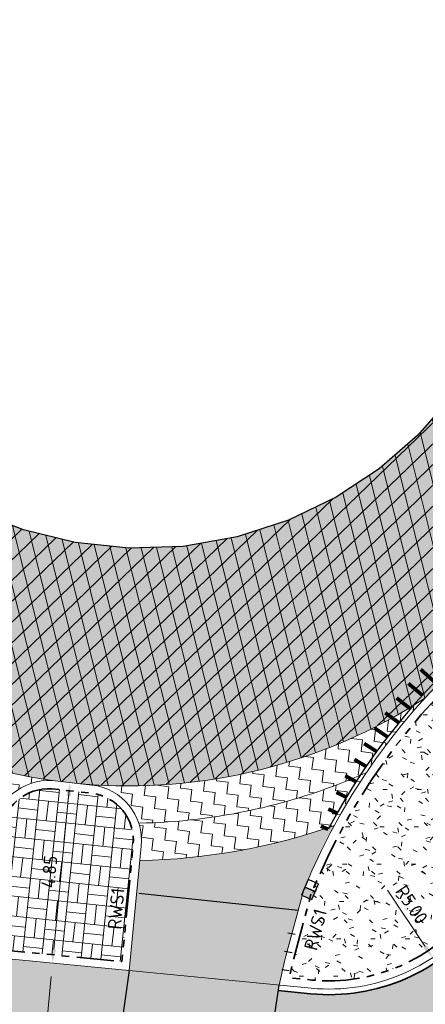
# Model space of a CAD drawing. Header units: metres. Extents: x 196651 to 397723, y 354703 to 710691.
# Tile 203 of 256: x 198049 to 198060, y 356099 to 356126. Entities that reach past the tile are written whole.
import ezdxf
from ezdxf.enums import TextEntityAlignment as Align

# ---------------------------------------------------------------- set-up
doc = ezdxf.new("R2010")
doc.units = ezdxf.units.M
doc.header["$MEASUREMENT"] = 0
doc.linetypes.add('VH-OPSLUITBAND_100X200', pattern=[16, 8, -2, 4, -2])
doc.linetypes.add('VH-RWSBAND_110X220', pattern=[24, 10, -2, 2, -2, 2, -2, 2, -2])
doc.layers.add('$0$X-XX-AL-HULPLIJNEN', color=4, linetype='Continuous', lineweight=25, plot=False)
doc.layers.add('X-XX-AL-HULPLIJNEN', color=4, linetype='Continuous', lineweight=25, plot=False)
for name, color, linetype, lineweight in [('N-WE-GR-GRAS_BERM-A', 86, 'Continuous', 5), ('N-WE-VH-GOOT_TEGEL-G', 170, 'Continuous', 35), ('N-WE-VH-KANTOPSLUITING_TEKST-T', 7, 'VH-OPSLUITBAND_100X200', 35), ('N-WE-VH-KANTOPSLUITING_TROTTOIRBAND_RWS_110 220-G', 6, 'VH-RWSBAND_110X220', 35), ('N-WE-VH-KANTVERHARDING-G', 1, 'Continuous', 5), ('N-WE-VH-VERHARDING_ASFALT_DEKLAAG-A', 251, 'Continuous', 5), ('N-WE-VH-VERHARDING_ASFALT_DEKLAAG-G_ZWART', 252, 'Continuous', 5), ('N-WE-VH-VERHARDING_ASFALT_TRAPSGEWIJSFREZEN-1_TRAP-A', 5, 'Continuous', 5), ('N-WE-VH_BETON_PRINTBETON-A', 252, 'Continuous', 5), ('X-XX-AL-AANPIJLING-M', 7, 'Continuous', 18)]:
    doc.layers.add(name, color=color, linetype=linetype, lineweight=lineweight)
doc.layers.add('N-WE-RI-HWA_KOLK_RWS-S', color=150, linetype='Continuous')
doc.layers.add('N-WE-VW-MARKERING_RUMBLE_STRIP-G', color=7, linetype='Continuous')
doc.layers.add('N-WE-VH-VERHARDING_ASFALT_COATING_ROOD-G', color=7, linetype='Continuous', lineweight=5, true_color=0xffa8a8)
doc.layers.add('N-WE-VH-VERHARDING_ASFALT_DEKLAAG-G_ROOD', color=7, linetype='Continuous', lineweight=5, true_color=0xbf4040)
doc.styles.add('NLCS-ISO', font='NLCS-ISO.ttf')
doc.styles.add('NLCS-ISO-M200-T18', font='NLCS-ISO.ttf')
doc.dimstyles.new('NLCS-M200-T18-PIJL', dxfattribs={"dimscale": 0.2, "dimtxt": 1.8, "dimasz": 1.8, "dimexe": 2, "dimexo": 2, "dimgap": 0.7, "dimtad": 1, "dimzin": 0, "dimdsep": 46, "dimtxsty": 'NLCS-ISO-M200-T18', "dimcen": 0, "dimdle": 2, "dimse1": 1, "dimse2": 1, "dimclrd": 256, "dimclre": 256, "dimclrt": 256, "dimadec": 1, "dimazin": 0, "dimtfac": 1, "dimtofl": 0, "dimtmove": 1, "dimatfit": 0, "dimfxl": 2, "dimfxlon": 1, "dimtfillclr": 254, "dimtolj": 1, "dimtzin": 0, "dimlwd": 18, "dimlwe": 18, "dimarcsym": 0})

# ---------------------------------------------------------------- blocks, each defined once
blk = doc.blocks.new('*D1787')
at = {"layer": 'Defpoints', "color": 0, "ltscale": 0.2, "transparency": 16777216}
for p in [(198057.682, 356104.658), (198060.455, 356100.498)]:
    blk.add_point(p, dxfattribs=at)
at = {"layer": 'X-XX-AL-AANPIJLING-M', "linetype": 'Continuous', "lineweight": 18, "ltscale": 0.2, "transparency": 16777216}
blk.add_line((198059.25, 356102.306), (198060.255, 356100.797), dxfattribs=at)
at = {"layer": 'X-XX-AL-AANPIJLING-M', "ltscale": 0.2, "transparency": 16777216}
blk.add_solid([(198060.305, 356100.83), (198060.205, 356100.764), (198060.455, 356100.498)], dxfattribs=at)
at = {"layer": 'X-XX-AL-AANPIJLING-M', "ltscale": 0.2, "transparency": 16777216, "insert": (198059.893, 356101.917), "char_height": 0.36, "attachment_point": 5, "rotation": 303.6832, "style": 'NLCS-ISO-M200-T18'}
blk.add_mtext('\\A1;R5.00', dxfattribs=at)
blk = doc.blocks.new('*D341')
at = {"layer": 'Defpoints', "color": 0, "ltscale": 0.2, "transparency": 16777216}
for p in [(198050.742, 356105.182), (198050.742, 356105.182), (198050.274, 356100.354)]:
    blk.add_point(p, dxfattribs=at)
at = {"layer": 'X-XX-AL-AANPIJLING-M', "linetype": 'Continuous', "lineweight": 18, "ltscale": 0.2, "transparency": 16777216}
blk.add_line((198050.308, 356100.713), (198050.707, 356104.824), dxfattribs=at)
at = {"layer": 'X-XX-AL-AANPIJLING-M', "ltscale": 0.2, "transparency": 16777216}
for points in [[(198050.647, 356104.829), (198050.767, 356104.818), (198050.742, 356105.182)], [(198050.249, 356100.719), (198050.368, 356100.707), (198050.274, 356100.354)]]:
    blk.add_solid(points, dxfattribs=at)
at = {"layer": 'X-XX-AL-AANPIJLING-M', "ltscale": 0.2, "transparency": 16777216, "insert": (198050.189, 356102.799), "char_height": 0.36, "attachment_point": 5, "rotation": 84.4634, "style": 'NLCS-ISO-M200-T18'}
blk.add_mtext('\\A1;4.85', dxfattribs=at)
blk = doc.blocks.new('TEKST TB')
at = {"style": 'NLCS-ISO'}
blk.add_attdef('TEKST_TROTTOIRBANDEN', text='', height=0.36, rotation=0.3407, dxfattribs=at).set_placement((0, 0), align=Align.BOTTOM_CENTER)
blk = doc.blocks.new('N-SRI-HWA-KOLK_RWS-SO')
at = {"ltscale": 0.1}
blk.add_hatch(color=256, dxfattribs=at).paths.add_polyline_path([(0, -0.75), (1.125, -0.75), (1.125, 0.75), (0, 0.75)])
blk.add_line((0, -0.75), (0, 0.75), dxfattribs=at)
at = {"flags": 128}
blk.add_lwpolyline([(-1.125, -0.75), (1.125, -0.75), (1.125, 0.75), (-1.125, 0.75)], close=True, dxfattribs=at)
at = {"ltscale": 0.1, "flags": 128}
blk.add_lwpolyline([(0, -0.75), (1.125, -0.75), (1.125, 0.75), (0, 0.75)], close=True, dxfattribs=at)
blk = doc.blocks.new('*D285')
at = {"layer": 'Defpoints', "color": 0, "ltscale": 0.2, "transparency": 16777216}
for p in [(198050.196, 356100.362), (198050.274, 356100.354), (198049.858, 356096.878)]:
    blk.add_point(p, dxfattribs=at)
at = {"layer": 'X-XX-AL-AANPIJLING-M', "linetype": 'Continuous', "lineweight": 18, "ltscale": 0.2, "transparency": 16777216}
blk.add_line((198049.971, 356097.229), (198050.239, 356099.996), dxfattribs=at)
at = {"layer": 'X-XX-AL-AANPIJLING-M', "ltscale": 0.2, "transparency": 16777216}
for points in [[(198050.179, 356100.002), (198050.299, 356099.99), (198050.274, 356100.354)], [(198049.911, 356097.235), (198050.03, 356097.223), (198049.936, 356096.871)]]:
    blk.add_solid(points, dxfattribs=at)
at = {"layer": 'X-XX-AL-AANPIJLING-M', "ltscale": 0.2, "transparency": 16777216, "insert": (198049.786, 356098.643), "char_height": 0.36, "attachment_point": 5, "rotation": 84.4633, "style": 'NLCS-ISO-M200-T18'}
blk.add_mtext('\\A1;3.50', dxfattribs=at)

msp = doc.modelspace()

# ---------------------------------------------------------------- hatches: boundary and pattern name
at = {"layer": 'N-WE-GR-GRAS_BERM-A'}
h = msp.add_hatch(dxfattribs=at)
h.set_pattern_fill('AGR-GRAS_01', color=256, scale=0.04, pattern_type=2)
h.set_pattern_definition([(0, (0, 0), (1, 1), [0.12, -0.8]), (45, (0.4, 0.2), (-0.113137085, 1.8667619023), [0.12, -0.8]), (30, (0.08, 0.12), (0.2274613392, 1.2860254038), [0.12, -0.8]), (15, (0.32, 0.48), (0.3856270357, 0.724494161), [0.12, -0.8]), (135, (0.16, 2), (-0.02828427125, -0.6505382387), [0.12, -0.8]), (150, (1.2, 0.4), (0.2156921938, -0.5864101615), [0.12, -0.8]), (165, (0.24, 0.04), (0.1434520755, -0.7010146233), [0.12, -0.8]), (85, (0.4, 0.4), (-0.8726773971, 1.0400164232), [0.12, -0.8]), (100, (0, 0), (-1.1121176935, 0.7787131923), [0.12, -0.8])])
edge = h.paths.add_edge_path()
edge.add_arc((198068.611, 356111.505), 4.78, 281.6676, 354.1331)
edge.add_line((198073.366, 356111.016), (198073.551, 356112.816))
edge.add_line((198073.551, 356112.816), (198071.921, 356112.826))
edge.add_line((198071.921, 356112.826), (198071.701, 356112.817))
edge.add_line((198071.701, 356112.817), (198070.805, 356112.782))
edge.add_arc((198073.174, 356095.693), 17.252, 97.8922, 157.7848)
edge.add_line((198057.203, 356102.216), (198056.738, 356100.479))
edge.add_line((198056.738, 356100.479), (198056.701, 356100.34))
edge.add_line((198056.701, 356100.34), (198056.614, 356099.96))
edge.add_line((198056.614, 356099.96), (198057.219, 356099.901))
edge.add_arc((198057.682, 356104.658), 4.78, 264.4456, 322.4639)
edge.add_arc((198072.352, 356093.387), 13.72, 101.6676, 142.4639, ccw=False)
at = {"layer": 'N-WE-VH-VERHARDING_ASFALT_COATING_ROOD-G'}
msp.add_hatch(color=256, dxfattribs=at).paths.add_polyline_path([(198056.344, 356099.765), (198052.33, 356100.155), (198043.765, 356100.985), (198043.471, 356097.648), (198043.476, 356097.648), (198043.624, 356097.633), (198043.608, 356097.484), (198047.784, 356097.079), (198051.987, 356096.672), (198055.679, 356096.314), (198055.696, 356096.463), (198055.851, 356096.448)])
at = {"layer": 'N-WE-VH-VERHARDING_ASFALT_DEKLAAG-A', "lineweight": 9}
h = msp.add_hatch(dxfattribs=at)
h.set_pattern_fill('AVH-ASFALT', color=256, scale=0.4, angle=164, pattern_type=2)
h.set_pattern_definition([(224, (0, 0), (0.2778633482, -0.28773592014), []), (284, (0, 0), (0.3881182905, 0.09676875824), [])])
h.paths.add_polyline_path([(198042.195, 356121.505), (198042.213, 356122.748), (198042.377, 356124.006), (198042.691, 356125.254), (198043.154, 356126.464), (198043.757, 356127.611), (198044.486, 356128.671), (198045.322, 356129.626), (198046.244, 356130.46), (198047.263, 356131.179), (198048.396, 356131.776), (198049.62, 356132.226), (198050.904, 356132.51), (198052.215, 356132.619), (198053.517, 356132.551), (198054.776, 356132.316), (198055.962, 356131.93), (198057.197, 356131.35), (198058.38, 356130.606), (198059.478, 356129.706), (198060.461, 356128.667), (198061.305, 356127.512), (198061.99, 356126.269), (198062.508, 356124.971), (198062.854, 356123.651), (198063.03, 356122.293), (198063.018, 356120.882), (198062.804, 356119.459), (198062.386, 356118.066), (198061.773, 356116.748), (198060.988, 356115.542), (198060.06, 356114.48), (198059.026, 356113.581), (198057.873, 356112.821), (198056.594, 356112.205), (198055.217, 356111.761), (198053.778, 356111.508), (198052.317, 356111.458), (198050.878, 356111.608), (198049.499, 356111.947), (198048.214, 356112.452), (198047.006, 356113.121), (198045.867, 356113.968), (198044.834, 356114.982), (198043.942, 356116.139), (198043.22, 356117.409), (198042.685, 356118.754), (198042.345, 356120.132)], flags=16)
edge = h.paths.add_edge_path()
edge.add_arc((198055.477, 356121.719), 14.113, 355.5884, 393.7722)
edge.add_line((198067.208, 356129.564), (198066.179, 356130.554))
edge.add_line((198066.179, 356130.554), (198065.229, 356131.621))
edge.add_line((198065.229, 356131.621), (198064.37, 356132.763))
edge.add_line((198064.37, 356132.763), (198063.613, 356133.974))
edge.add_arc((198053.824, 356126.357), 12.403, 37.8858, 85.5775)
edge.add_line((198054.78, 356138.724), (198053.776, 356138.776))
edge.add_line((198053.776, 356138.776), (198053.677, 356138.781))
edge.add_arc((198052.366, 356125.937), 12.91, 84.1723, 124.6806)
edge.add_line((198045.02, 356136.554), (198044.032, 356135.519))
edge.add_line((198044.032, 356135.519), (198042.957, 356134.575))
edge.add_line((198042.957, 356134.575), (198041.803, 356133.729))
edge.add_line((198041.803, 356133.729), (198040.58, 356132.986))
edge.add_arc((198053.256, 356120.55), 17.758, 135.5478, 167.9899)
edge.add_line((198035.887, 356124.245), (198035.751, 356123.323))
edge.add_arc((198059.696, 356125.031), 24.006, 184.0794, 206.5771)
edge.add_arc((198026.069, 356101.444), 17.688, 27.5601, 46.5773, ccw=False)
edge.add_arc((198052.315, 356119.682), 14.585, 223.5779, 261.9631)
edge.add_line((198050.276, 356105.24), (198051.064, 356105.151))
edge.add_arc((198052.315, 356119.682), 14.585, 265.0803, 302.8951)
edge.add_arc((198073.174, 356095.693), 17.472, 119.2324, 137.7735, ccw=False)
edge.add_arc((198058.584, 356119.945), 10.853, 303.9315, 358.1587)
edge.add_line((198069.431, 356119.596), (198069.548, 356120.633))
at = {"layer": 'N-WE-VH-VERHARDING_ASFALT_DEKLAAG-G_ROOD'}
h = msp.add_hatch(color=256, dxfattribs=at)
edge = h.paths.add_edge_path()
edge.add_line((198059.986, 356094.76), (198057.762, 356084.368))
edge.add_line((198057.762, 356084.368), (198059.941, 356083.903))
edge.add_line((198059.941, 356083.903), (198062.427, 356095.512))
edge.add_arc((198072.352, 356093.387), 10.15, 83.2818, 167.9127, ccw=False)
edge.add_line((198073.539, 356103.467), (198074.979, 356103.305))
edge.add_line((198074.979, 356103.305), (198114.497, 356098.851))
edge.add_line((198114.497, 356098.851), (198132.227, 356096.853))
edge.add_line((198132.227, 356096.853), (198162.16, 356093.481))
edge.add_arc((198159.177, 356066.999), 26.65, 71.1336, 83.5726, ccw=False)
edge.add_line((198167.794, 356092.217), (198175.544, 356089.569))
edge.add_line((198175.544, 356089.569), (198177.704, 356088.88))
edge.add_arc((198187.832, 356120.655), 33.35, 252.3209, 259.1584)
edge.add_line((198181.559, 356087.9), (198189.876, 356086.769))
edge.add_line((198189.876, 356086.769), (198190.256, 356089.57))
edge.add_line((198190.256, 356089.57), (198182.166, 356091.042))
edge.add_arc((198187.832, 356120.655), 30.15, 252.3209, 259.1667, ccw=False)
edge.add_line((198178.676, 356091.929), (198176.547, 356092.608))
edge.add_line((198176.547, 356092.608), (198168.829, 356095.245))
edge.add_arc((198159.177, 356066.999), 29.85, 71.1336, 83.5726)
edge.add_line((198162.518, 356096.661), (198132.585, 356100.033))
edge.add_line((198132.585, 356100.033), (198114.855, 356102.031))
edge.add_line((198114.855, 356102.031), (198078.581, 356106.119))
edge.add_arc((198078.934, 356109.249), 3.15, 174.1331, 263.5694, ccw=False)
edge.add_line((198075.801, 356109.571), (198076.13, 356112.78))
edge.add_line((198076.13, 356112.78), (198073.942, 356113.005))
edge.add_line((198073.942, 356113.005), (198073.734, 356110.978))
edge.add_arc((198068.611, 356111.505), 5.15, 281.6676, 354.1331, ccw=False)
edge.add_arc((198072.352, 356093.387), 13.35, 101.6676, 142.457)
edge.add_arc((198057.682, 356104.658), 5.15, 264.4456, 322.4817, ccw=False)
edge.add_line((198057.184, 356099.532), (198056.322, 356099.616))
edge.add_line((198056.322, 356099.616), (198055.851, 356096.448))
edge.add_line((198055.851, 356096.448), (198058.973, 356096.145))
edge.add_arc((198058.862, 356095.001), 1.15, -12.0819, 84.4635, ccw=False)
edge = h.paths.add_edge_path()
edge.add_line((198038.885, 356086.561), (198038.792, 356096.89))
edge.add_arc((198039.942, 356096.9), 1.15, 83.3793, 180.514, ccw=False)
edge.add_line((198040.074, 356098.042), (198043.471, 356097.648))
edge.add_line((198043.471, 356097.648), (198043.752, 356100.836))
edge.add_line((198043.752, 356100.836), (198042.646, 356100.944))
edge.add_arc((198043.214, 356106.062), 5.15, 209.2333, 263.6732, ccw=False)
edge.add_line((198038.72, 356103.547), (198036.591, 356107.351))
edge.add_arc((198020.578, 356098.39), 18.35, 29.2333, 51.39)
edge.add_arc((198035.242, 356116.753), 5.15, 218.6809, 231.39, ccw=False)
edge.add_line((198031.222, 356113.534), (198030.585, 356113.95))
edge.add_arc((198020.498, 356098.234), 18.674, 57.3076, 75.8206)
edge.add_arc((198024.935, 356119.486), 3.15, 261.885, 272.5105, ccw=False)
edge.add_line((198024.49, 356116.367), (198023.679, 356116.483))
edge.add_line((198023.679, 356116.483), (198023.409, 356113.273))
edge.add_arc((198020.578, 356098.39), 15.15, 63.1926, 79.2288, ccw=False)
edge.add_line((198027.41, 356111.912), (198028.297, 356111.426))
edge.add_arc((198020.578, 356098.39), 15.15, 29.2333, 59.37, ccw=False)
edge.add_line((198033.798, 356105.788), (198035.717, 356102.36))
edge.add_arc((198038.471, 356103.832), 3.123, 208.1347, 211.9928)
edge.add_arc((198031.404, 356099.532), 5.15, 0.4854, 30.9123, ccw=False)
edge.add_line((198036.554, 356099.576), (198036.664, 356086.542))
edge.add_line((198036.664, 356086.542), (198038.885, 356086.561))
at = {"layer": 'N-WE-VH-VERHARDING_ASFALT_DEKLAAG-G_ZWART'}
h = msp.add_hatch(color=256, dxfattribs=at)
h.paths.add_polyline_path([(198042.195, 356121.505), (198042.213, 356122.748), (198042.377, 356124.006), (198042.691, 356125.254), (198043.154, 356126.464), (198043.757, 356127.611), (198044.486, 356128.671), (198045.322, 356129.626), (198046.244, 356130.46), (198047.263, 356131.179), (198048.396, 356131.776), (198049.62, 356132.226), (198050.904, 356132.51), (198052.215, 356132.619), (198053.517, 356132.551), (198054.776, 356132.316), (198055.962, 356131.93), (198057.197, 356131.35), (198058.38, 356130.606), (198059.478, 356129.706), (198060.461, 356128.667), (198061.305, 356127.512), (198061.99, 356126.269), (198062.508, 356124.971), (198062.854, 356123.651), (198063.03, 356122.293), (198063.018, 356120.882), (198062.804, 356119.459), (198062.386, 356118.066), (198061.773, 356116.748), (198060.988, 356115.542), (198060.06, 356114.48), (198059.026, 356113.581), (198057.873, 356112.821), (198056.594, 356112.205), (198055.217, 356111.761), (198053.778, 356111.508), (198052.317, 356111.458), (198050.878, 356111.608), (198049.499, 356111.947), (198048.214, 356112.452), (198047.006, 356113.121), (198045.867, 356113.968), (198044.834, 356114.982), (198043.942, 356116.139), (198043.22, 356117.409), (198042.685, 356118.754), (198042.345, 356120.132)], flags=16)
edge = h.paths.add_edge_path()
edge.add_arc((198055.477, 356121.719), 14.113, 355.5884, 393.7722)
edge.add_line((198067.208, 356129.564), (198066.179, 356130.554))
edge.add_line((198066.179, 356130.554), (198065.229, 356131.621))
edge.add_line((198065.229, 356131.621), (198064.37, 356132.763))
edge.add_line((198064.37, 356132.763), (198063.613, 356133.974))
edge.add_arc((198053.824, 356126.357), 12.403, 37.8858, 85.5775)
edge.add_line((198054.78, 356138.724), (198053.776, 356138.776))
edge.add_line((198053.776, 356138.776), (198053.677, 356138.781))
edge.add_arc((198052.366, 356125.937), 12.91, 84.1723, 124.6806)
edge.add_line((198045.02, 356136.554), (198044.032, 356135.519))
edge.add_line((198044.032, 356135.519), (198042.957, 356134.575))
edge.add_line((198042.957, 356134.575), (198041.803, 356133.729))
edge.add_line((198041.803, 356133.729), (198040.58, 356132.986))
edge.add_arc((198053.256, 356120.55), 17.758, 135.5478, 167.9899)
edge.add_line((198035.887, 356124.245), (198035.751, 356123.323))
edge.add_arc((198059.696, 356125.031), 24.006, 184.0794, 206.5771)
edge.add_arc((198026.069, 356101.444), 17.688, 27.5601, 46.5773, ccw=False)
edge.add_arc((198052.315, 356119.682), 14.585, 223.5779, 261.9631)
edge.add_line((198050.276, 356105.24), (198051.064, 356105.151))
edge.add_arc((198052.315, 356119.682), 14.585, 265.0803, 302.8951)
edge.add_arc((198073.174, 356095.693), 17.472, 119.2324, 137.7735, ccw=False)
edge.add_arc((198058.584, 356119.945), 10.853, 303.9315, 358.1587)
edge.add_line((198069.431, 356119.596), (198069.548, 356120.633))
h = msp.add_hatch(color=256, dxfattribs=at)
edge = h.paths.add_edge_path()
edge.add_arc((198052.315, 356119.683), 16.586, 287.3467, 289.4006)
edge.add_arc((198073.174, 356095.693), 17.472, 151.4679, 157.8305)
edge.add_line((198056.994, 356102.286), (198056.635, 356102.494))
edge.add_line((198056.635, 356102.494), (198057.26, 356103.851))
h = msp.add_hatch(color=256, dxfattribs=at)
edge = h.paths.add_edge_path()
edge.add_arc((198052.315, 356119.682), 16.585, 271.0384, 287.3466)
edge.add_line((198057.26, 356103.851), (198056.635, 356102.494))
edge.add_line((198056.635, 356102.494), (198056.863, 356102.362))
edge.add_line((198056.863, 356102.362), (198056.994, 356102.286))
edge.add_line((198056.994, 356102.286), (198056.525, 356100.536))
edge.add_line((198056.525, 356100.536), (198056.488, 356100.396))
edge.add_line((198056.488, 356100.396), (198056.345, 356099.766))
edge.add_line((198056.345, 356099.766), (198052.33, 356100.155))
edge.add_line((198052.33, 356100.155), (198052.616, 356103.1))
at = {"layer": 'N-WE-VH-VERHARDING_ASFALT_TRAPSGEWIJSFREZEN-1_TRAP-A', "lineweight": 9}
h = msp.add_hatch(dxfattribs=at)
h.set_pattern_fill('AVH-ASFALT_FREESVAK', color=256, scale=0.2, angle=83, pattern_type=2)
h.set_pattern_definition([(83, (198041.74912, 356104.48445), (-0.2720865, 0.348255), [0.3125, -0.3125]), (173, (198041.7872, 356104.79462), (-0.348255, -0.272087), [0.3125, -0.3125])])
h.paths.add_polyline_path([(198041.749, 356109.628, -0.034448), (198042.724, 356107.397, 0.110287), (198048.861, 356104.484, -0.281043), (198050.276, 356105.24, -0.169071)])
h = msp.add_hatch(dxfattribs=at)
h.set_pattern_fill('AVH-ASFALT_FREESVAK', color=256, scale=0.2, angle=83, pattern_type=2)
h.set_pattern_definition([(83, (198051.06436, 356104.09912), (-0.272087, 0.348255), [0.3125, -0.3125]), (173, (198051.10245, 356104.4093), (-0.348255, -0.272087), [0.3125, -0.3125])])
h.paths.add_polyline_path([(198058.686, 356105.458, -0.035992), (198060.236, 356107.435, -0.166512), (198051.064, 356105.151), (198051.329, 356105.12, -0.29288), (198052.585, 356104.099, 0.101299)])
h = msp.add_hatch(dxfattribs=at)
h.set_pattern_fill('AVH-ASFALT_FREESVAK', color=256, scale=0.2, angle=83, pattern_type=2)
h.set_pattern_definition([(83, (198052.58488, 356103.0995), (-0.272087, 0.348255), [0.3125, -0.3125]), (173, (198052.62296, 356103.40968), (-0.348255, -0.272087), [0.3125, -0.3125])])
h.paths.add_polyline_path([(198057.824, 356104.039, -0.023781), (198058.686, 356105.458, -0.101299), (198052.585, 356104.099, -0.104051), (198052.653, 356103.485), (198052.616, 356103.1, 0.080293)])
at = {"layer": 'N-WE-VH_BETON_PRINTBETON-A'}
h = msp.add_hatch(dxfattribs=at)
h.set_pattern_fill('AVH-BSS_KEIFORMAAT_BLOK', color=256, scale=2.5, angle=174, pattern_type=2)
h.set_pattern_definition([(174, (192530.86267, 422217.27925), (-0.0548774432, -0.522123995), []), (174, (192530.83523, 422217.0182), (-0.5770014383, -0.467246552), [0.525, -0.525]), (264, (192530.86267, 422217.27925), (0.522123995, -0.0548774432), []), (264, (192531.12373, 422217.2518), (0.467246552, -0.5770014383), [0.525, -0.525])])
edge = h.paths.add_edge_path()
edge.add_line((198048.534, 356100.744), (198052.133, 356100.395))
edge.add_line((198052.133, 356100.395), (198052.434, 356103.507))
edge.add_arc((198051.16, 356103.63), 1.28, 354.4633, 443.5217)
edge.add_line((198051.305, 356104.902), (198050.257, 356105.021))
edge.add_arc((198050.187, 356103.703), 1.32, 86.9563, 173.2979)
edge.add_line((198048.877, 356103.857), (198048.812, 356103.29))
edge.add_line((198048.812, 356103.29), (198048.534, 356100.744))

# ---------------------------------------------------------------- linework, layer by layer
at = {"layer": '$0$X-XX-AL-HULPLIJNEN', "flags": 128}
msp.add_lwpolyline([(198052.33, 356100.155), (198051.837, 356096.686)], dxfattribs=at)
at = {"layer": 'N-WE-VH-GOOT_TEGEL-G', "flags": 128}
msp.add_lwpolyline([(198056.322, 356099.616), (198057.184, 356099.532, 0.258703), (198061.766, 356101.521, -0.179912), (198069.652, 356106.461, 0.327167), (198073.734, 356110.978), (198073.942, 356113.005)], format="xyb", dxfattribs=at)
at = {"layer": 'N-WE-VH-KANTOPSLUITING_TROTTOIRBAND_RWS_110 220-G', "ltscale": 0.1, "flags": 128}
for points in [[(198073.551, 356112.816), (198071.921, 356112.826), (198071.701, 356112.817), (198070.805, 356112.782, 0.267447), (198057.203, 356102.216), (198056.738, 356100.479), (198056.701, 356100.34), (198056.614, 356099.96), (198057.219, 356099.901, 0.258703), (198061.472, 356101.746, -0.179912), (198069.577, 356106.823, 0.327167), (198073.366, 356111.016)], [(198048.534, 356100.744), (198052.133, 356100.395), (198052.434, 356103.507, 0.409408), (198051.305, 356104.902), (198050.257, 356105.021, 0.395633), (198048.877, 356103.857), (198048.812, 356103.29)]]:
    msp.add_lwpolyline(points, format="xyb", close=True, dxfattribs=at)
at = {"layer": 'N-WE-VH-KANTVERHARDING-G', "flags": 128}
for points in [[(198052.33, 356100.155), (198057.198, 356099.682, 0.258703), (198061.647, 356101.612, -0.179912), (198069.622, 356106.608, 0.327167), (198073.584, 356110.994), (198075.128, 356126.012, 0.201637), (198073.999, 356129.72), (198063.978, 356141.775, 0.201936), (198061.223, 356143.205), (198048.811, 356144.204, 0.178601), (198046.144, 356143.457), (198038.241, 356137.735, -0.067266), (198034.701, 356135.836, 0.289967), (198031.47, 356131.572), (198031.429, 356131.089)], [(198052.33, 356100.155), (198042.731, 356101.086, -0.245762), (198038.851, 356103.62), (198036.722, 356107.425, 0.096979), (198032.122, 356112.846, -0.250228), (198030.26, 356117.172), (198031.429, 356131.089, -0.000095), (198031.429, 356131.089, 0.000095)], [(198073.793, 356113.02), (198073.575, 356113.036), (198071.917, 356113.046), (198071.692, 356113.037), (198070.786, 356113.001, 0.267827), (198056.994, 356102.286), (198056.525, 356100.536), (198056.487, 356100.393), (198056.344, 356099.765)], [(198050.276, 356105.24, -0.169071), (198041.749, 356109.628)], [(198060.236, 356107.435, -0.166512), (198051.064, 356105.151, -0.132695)], [(198052.33, 356100.155), (198052.653, 356103.485, 0.409408), (198051.329, 356105.12), (198050.276, 356105.24, 0.397003), (198048.658, 356103.882), (198048.594, 356103.315), (198048.291, 356100.547)], [(198058.686, 356105.458, -0.101299), (198052.585, 356104.099)], [(198057.824, 356104.039, -0.080293), (198052.616, 356103.1)]]:
    msp.add_lwpolyline(points, format="xyb", dxfattribs=at)
msp.add_lwpolyline([(198056.345, 356099.766), (198055.829, 356096.3)], dxfattribs=at)
at = {"layer": 'N-WE-VW-MARKERING_RUMBLE_STRIP-G', "const_width": 0.1, "flags": 128}
for points in [[(198060.511, 356107.875), (198060.135, 356108.215)], [(198060.18, 356107.522), (198059.805, 356107.839)], [(198059.859, 356107.16), (198059.489, 356107.452)], [(198059.548, 356106.788), (198059.186, 356107.054)], [(198059.246, 356106.407), (198058.896, 356106.647)], [(198058.955, 356106.017), (198058.62, 356106.23)], [(198058.674, 356105.618), (198058.359, 356105.804)], [(198058.403, 356105.21), (198058.112, 356105.369)], [(198058.143, 356104.794), (198057.879, 356104.926)], [(198057.894, 356104.369), (198057.662, 356104.476)], [(198057.656, 356103.936), (198057.46, 356104.019)]]:
    msp.add_lwpolyline(points, dxfattribs=at)
at = {"layer": 'X-XX-AL-HULPLIJNEN', "flags": 128}
for points in [[(198060.988, 356115.542), (198060.06, 356114.48), (198059.026, 356113.581), (198057.873, 356112.821), (198056.594, 356112.205), (198055.217, 356111.761), (198053.778, 356111.508), (198052.317, 356111.458), (198050.878, 356111.608), (198049.499, 356111.947), (198048.214, 356112.452), (198047.006, 356113.121), (198045.867, 356113.968), (198044.834, 356114.982), (198043.942, 356116.139), (198043.22, 356117.409), (198042.685, 356118.754), (198042.345, 356120.132), (198042.195, 356121.505)], [(198052.583, 356102.224), (198056.856, 356101.77)], [(198056.777, 356101.117), (198056.581, 356101.156)], [(198056.689, 356100.631), (198056.491, 356100.664)], [(198056.617, 356100.143), (198056.418, 356100.169)], [(198055.828, 356096.297), (198056.345, 356099.766)]]:
    msp.add_lwpolyline(points, dxfattribs=at)
msp.add_lwpolyline([(198068.786, 356112.708, 0.210549), (198057.656, 356103.936)], format="xyb", dxfattribs=at)

# ---------------------------------------------------------------- block references
at = {"layer": 'N-WE-RI-HWA_KOLK_RWS-S', "xscale": 0.2000000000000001, "yscale": 0.2000000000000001, "zscale": 0.2000000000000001, "rotation": 247.4868596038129}
msp.add_blockref('N-SRI-HWA-KOLK_RWS-SO', (198057.172, 356102.325), dxfattribs=at)
at = {"layer": 'N-WE-VH-KANTOPSLUITING_TEKST-T'}
for p, rotation in [((198052.267, 356101.783), 84.46331058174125), ((198057.598, 356101.177), 75.00823688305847)]:
    msp.add_blockref('TEKST TB', p, dxfattribs=dict(at, rotation=rotation)).add_auto_attribs({'TEKST_TROTTOIRBANDEN': 'RWS1'})

# ---------------------------------------------------------------- dimensions: what is measured, and where the dimension line sits
at = {"layer": 'X-XX-AL-AANPIJLING-M', "ltscale": 0.2}
for p1, p2, distance, picture, middle in [((198050.274, 356100.354), (198050.742, 356105.182), 0, '*D341', (198050.189, 356102.799)), ((198049.858, 356096.878), (198050.196, 356100.362), -0.078, '*D285', (198049.786, 356098.643))]:
    dim = msp.add_aligned_dim(p1=p1, p2=p2, distance=distance, dimstyle='NLCS-M200-T18-PIJL', dxfattribs=at)
    dim.commit()
    dim.dimension.update_dxf_attribs({"geometry": picture, "text_midpoint": middle})
dim = msp.add_radius_dim(center=(198057.682, 356104.658), mpoint=(198060.455, 356100.498), dimstyle='NLCS-M200-T18-PIJL', dxfattribs=at)
dim.commit()
dim.dimension.update_dxf_attribs({"geometry": '*D1787', "text_midpoint": (198059.627, 356101.74), "dimtype": 164})

doc.saveas('drawing.dxf')
